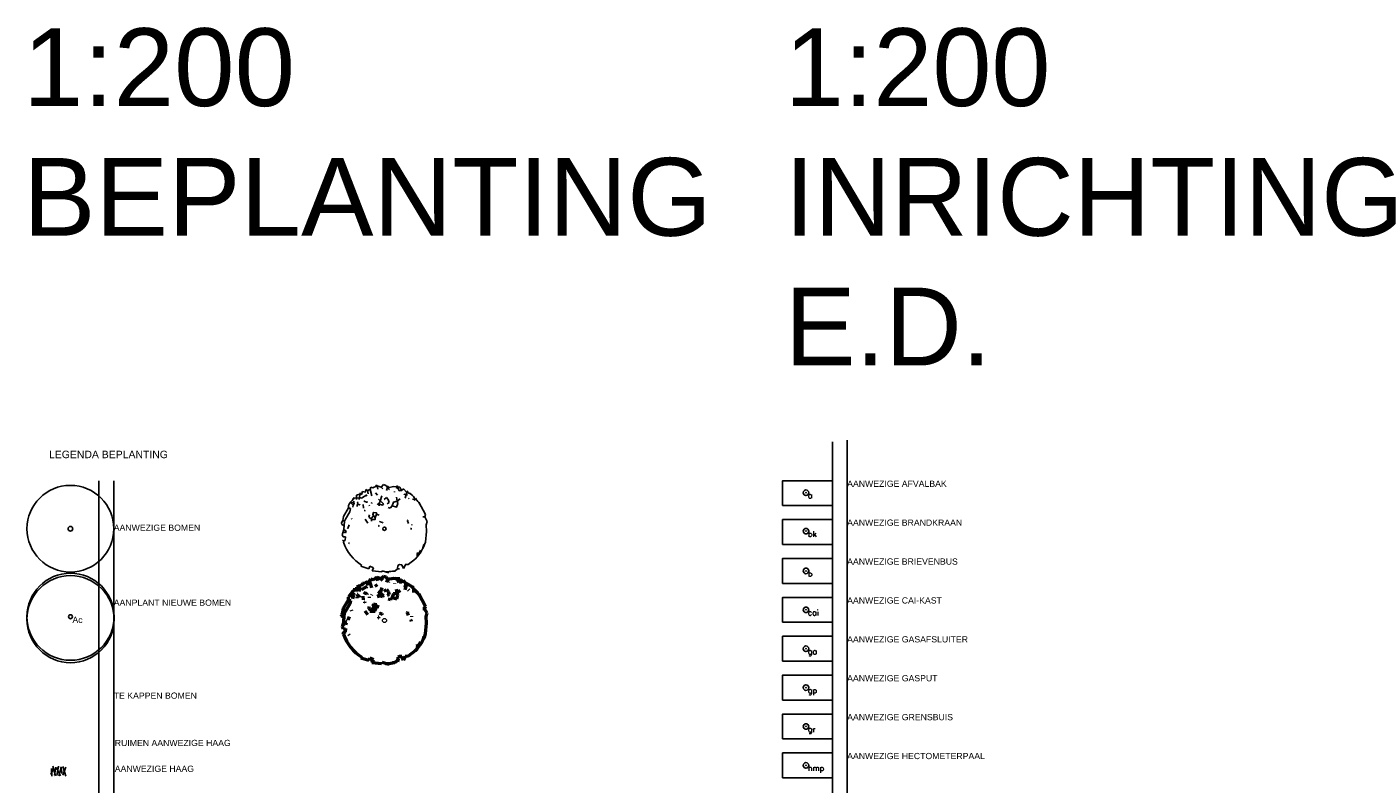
# Model space of a CAD drawing. Header units: metres. Extents: x 252743 to 254903, y 592696 to 593766.
# Tile 129 of 256: x 254282 to 254368, y 593455 to 593503. Entities that reach past the tile are written whole.
import ezdxf
from ezdxf.enums import TextEntityAlignment as Align

# ---------------------------------------------------------------- set-up
doc = ezdxf.new("R2010")
doc.units = ezdxf.units.M
doc.layers.add('ALGEMEEN HULP', color=6, linetype='Continuous', plot=False)
for name, color, linetype in [('ALGEMEEN LEGENDA 200', 7, 'Continuous'), ('ALGEMEEN TEKST 200', 7, 'Continuous'), ('B-GR-ARC-HAAG', 8, 'Continuous'), ('B-GR-BOOM', 8, 'Continuous'), ('B-IN-AFVALBAK', 8, 'Continuous'), ('B-IN-BRIEVENBUS', 8, 'Continuous'), ('B-IN-GRENSBUIS', 8, 'Continuous'), ('B-IN-HECTOMERTERPAAL', 8, 'Continuous'), ('B-KL-BRANDWEERKRAAN', 8, 'Continuous'), ('B-KL-CAI-TRAFO', 8, 'Continuous'), ('B-KL-GASAFSLUITER', 8, 'Continuous'), ('B-KL-GASPUT', 8, 'Continuous'), ('N-GR-BOOM', 3, 'Continuous'), ('N-GR-TEKST BOMEN 200', 7, 'Continuous')]:
    doc.layers.add(name, color=color, linetype=linetype)
doc.layers.get('0').freeze()
doc.styles.add('N_STANDARD 200', font='arial.ttf', dxfattribs={"height": 0.4})
doc.styles.get("Standard").update_dxf_attribs({"font": 'simplex.shx'})

# ---------------------------------------------------------------- blocks, each defined once
blk = doc.blocks.new("'BOOM")
for centre, radius in [((0, 0), 2.8), ((0.002, -0.159), 2.8), ((0, 0), 0.126)]:
    blk.add_circle(centre, radius)
blk = doc.blocks.new('B-AFVALBAK')
blk.add_circle((-1.62, 0.91), 0.9)
blk.add_point((-1.62, 0.91))
blk.add_point((-1.62, 0.91))
blk.add_text('a', height=1.8).set_placement((-1.02, 0.91), align=Align.TOP_LEFT)
blk = doc.blocks.new('B_BRANDKRAAN')
blk.add_circle((0, 0), 0.9)
blk.add_point((0, 0))
blk.add_text('bk', height=1.8).set_placement((0.6, 0), align=Align.TOP_LEFT)
blk = doc.blocks.new('B_BRIEVENBUS')
blk.add_circle((0, 0), 0.9)
blk.add_point((0, 0))
blk.add_text('b', height=1.8).set_placement((0.6, 0), align=Align.TOP_LEFT)
blk = doc.blocks.new('B_CAI')
blk.add_circle((0, 0), 0.9)
blk.add_point((0, 0))
blk.add_text('cai', height=1.8).set_placement((0.6, 0), align=Align.TOP_LEFT)
blk = doc.blocks.new('B_GASAFSLUITER')
blk.add_circle((0, 0), 0.9)
blk.add_point((0, 0))
blk.add_text('ga', height=1.8).set_placement((0.6, 0), align=Align.TOP_LEFT)
blk = doc.blocks.new('B_GASPUT')
blk.add_circle((0, 0), 0.9)
blk.add_point((0, 0))
blk.add_text('gp', height=1.8).set_placement((0.6, 0), align=Align.TOP_LEFT)
blk = doc.blocks.new('B_GRENSBUIS')
blk.add_circle((0, 0), 0.9)
blk.add_point((0, 0))
blk.add_text('gr', height=1.8).set_placement((0.6, 0), align=Align.TOP_LEFT)
blk = doc.blocks.new('B_HECTOMETERPAAL')
blk.add_circle((0, 0), 0.9)
blk.add_point((0, 0))
blk.add_text('hmp', height=1.8).set_placement((0.6, 0), align=Align.TOP_LEFT)
blk = doc.blocks.new('B-BOOM')
for p, q in [((-0.873, 2.378), (-0.83, 2.515)), ((-0.83, 2.515), (-0.692, 2.472)), ((-0.442, 2.594), (-0.708, 2.464)), ((-0.491, 2.559), (-0.567, 2.595)), ((-0.491, 2.559), (-0.474, 2.654)), ((-0.191, 2.516), (-0.442, 2.594)), ((-0.404, 2.395), (-0.442, 2.594)), ((-0.058, 2.663), (-0.191, 2.516)), ((-0.098, 2.412), (-0.191, 2.516)), ((0.09, 2.617), (-0.058, 2.663)), ((0.191, 2.498), (0.09, 2.617)), ((0.223, 2.6), (0.131, 2.304)), ((0.568, 2.543), (0.184, 2.475)), ((0.28, 2.382), (0.21, 2.479)), ((0.92, 2.509), (0.568, 2.543)), ((0.778, 2.616), (0.718, 2.422)), ((0.879, 2.296), (0.779, 2.523)), ((1.022, 2.314), (0.92, 2.509)), ((-1.518, 1.839), (-1.898, 1.858)), ((-1.898, 1.858), (-1.85, 1.768)), ((-1.854, 1.594), (-1.848, 1.654)), ((-1.686, 2.017), (-1.691, 1.756)), ((-1.487, 2.093), (-1.686, 2.017)), ((-1.529, 1.755), (-1.473, 2.176)), ((-1.387, 1.849), (-1.511, 1.888)), ((-1.38, 2.072), (-1.487, 2.093)), ((-1.062, 2.049), (-1.387, 1.849)), ((-1.324, 2.255), (-1.38, 2.072)), ((-1.175, 2.209), (-1.324, 2.255)), ((-1.19, 1.638), (-1.237, 1.69)), ((-1.19, 1.638), (-1.197, 1.615)), ((-1.061, 1.61), (-1.19, 1.638)), ((-1.103, 2.361), (-1.175, 2.209)), ((-1.114, 1.964), (-1.062, 2.049)), ((-1.022, 2.299), (-1.103, 2.361)), ((-1.024, 1.649), (-1.061, 1.61)), ((-0.873, 2.378), (-1.022, 2.299)), ((-0.981, 2.111), (-1.022, 2.299)), ((-0.759, 1.979), (-0.873, 2.378)), ((-0.431, 2.028), (-0.551, 2.165)), ((-0.369, 1.783), (-0.065, 1.513)), ((-0.253, 1.672), (-0.344, 1.5)), ((-0.158, 1.98), (-0.253, 1.672)), ((-0.025, 1.764), (0.113, 1.884)), ((0.113, 1.884), (0.225, 1.761)), ((0.225, 1.761), (0.281, 1.581)), ((0.269, 2.348), (0.28, 2.382)), ((0.756, 1.659), (0.542, 1.613)), ((0.612, 2.242), (0.601, 2.207)), ((0.756, 1.659), (0.717, 1.896)), ((0.942, 1.814), (0.756, 1.659)), ((0.804, 1.531), (0.756, 1.659)), ((1.022, 2.314), (0.879, 2.296)), ((1.153, 2.412), (1.022, 2.314)), ((1.358, 2.185), (1.153, 2.412)), ((1.384, 2.027), (1.178, 2.091)), ((1.255, 1.854), (1.358, 2.185)), ((1.405, 2.296), (1.358, 2.185)), ((1.49, 1.806), (1.452, 1.843)), ((1.56, 2.11), (1.566, 2.171)), ((1.854, 1.768), (1.683, 1.784)), ((1.854, 1.768), (1.748, 1.951)), ((1.939, 1.842), (1.787, 1.714)), ((-2.468, 0.746), (-2.173, 1.255)), ((-2.085, 1.015), (-2.359, 0.574)), ((-2.173, 1.255), (-2.18, 1.411)), ((-2.173, 1.255), (-2.058, 1.219)), ((-2.058, 1.219), (-2.085, 1.015)), ((-1.896, 1.419), (-2.078, 1.601)), ((-1.854, 1.594), (-2.016, 1.539)), ((-1.909, 1.298), (-1.896, 1.419)), ((-1.827, 1.523), (-1.896, 1.419)), ((-1.827, 1.523), (-1.854, 1.594)), ((-1.812, 1.53), (-1.827, 1.523)), ((-1.603, 1.478), (-1.658, 1.42)), ((-1.657, 1.345), (-1.658, 1.42)), ((-1.658, 1.42), (-1.658, 1.42)), ((-1.598, 1.614), (-1.631, 1.587)), ((-1.603, 1.478), (-1.631, 1.587)), ((-1.631, 1.587), (-1.631, 1.587)), ((-1.5, 1.446), (-1.603, 1.478)), ((-1.474, 1.488), (-1.5, 1.446)), ((-1.496, 1.42), (-1.5, 1.446)), ((-1.261, 1.247), (-1.281, 1.466)), ((-1.183, 1.097), (-1.217, 1.108)), ((-1.176, 1.12), (-1.183, 1.097)), ((-1.182, 1.06), (-1.183, 1.097)), ((-1.064, 1.561), (-1.061, 1.61)), ((-0.944, 0.698), (-0.901, 0.835)), ((-0.909, 1.375), (-0.917, 1.428)), ((-0.776, 1.521), (-0.769, 1.582)), ((-0.666, 0.987), (-0.705, 0.861)), ((-0.705, 0.861), (-0.558, 0.653)), ((-0.477, 0.953), (-0.666, 0.987)), ((-0.49, 0.87), (-0.558, 0.653)), ((-0.49, 0.87), (-0.477, 0.953)), ((-0.319, 0.816), (-0.49, 0.87)), ((-0.379, 1.511), (-0.426, 1.438)), ((-0.348, 1.489), (-0.379, 1.511)), ((-0.116, 1.429), (-0.379, 1.511)), ((-0.344, 1.5), (-0.348, 1.489)), ((-0.319, 1.38), (-0.348, 1.489)), ((-0.065, 1.513), (-0.116, 1.429)), ((0.281, 1.581), (0.158, 1.507)), ((0.353, 1.246), (0.216, 1.289)), ((0.471, 1.385), (0.353, 1.246)), ((0.542, 1.613), (0.471, 1.385)), ((0.471, 1.385), (0.733, 1.303)), ((0.733, 1.303), (0.804, 1.531)), ((2.47, 0.851), (2.065, 1.602)), ((2.427, 0.714), (2.47, 0.851)), ((-2.604, 0.35), (-2.509, 0.496)), ((-2.568, 0.264), (-2.604, 0.35)), ((-2.432, 0.171), (-2.568, 0.264)), ((-2.509, 0.496), (-2.468, 0.746)), ((-2.406, 0.464), (-2.509, 0.496)), ((-2.452, -0.048), (-2.406, 0.464)), ((-2.359, 0.574), (-2.406, 0.464)), ((-2.219, 0.018), (-2.243, 0.063)), ((-2.129, 0.227), (-2.219, 0.018)), ((-1.973, 0.567), (-1.982, 0.62)), ((-1.005, 0.341), (-1.172, 0.568)), ((-0.81, 0.606), (-0.944, 0.698)), ((-0.662, 0.799), (-0.81, 0.606)), ((-0.775, 0.558), (-0.81, 0.606)), ((-0.792, 0.463), (-0.775, 0.558)), ((-0.775, 0.558), (-0.56, 0.566)), ((-0.56, 0.566), (-0.558, 0.653)), ((-0.348, 0.2), (-0.371, 0.207)), ((-0.351, 0.151), (-0.366, 0.143)), ((-0.351, 0.151), (-0.348, 0.2)), ((-0.331, 0.132), (-0.351, 0.151)), ((-0.318, 0.215), (-0.348, 0.2)), ((-0.266, 0.424), (-0.308, 0.45)), ((-0.266, 0.424), (-0.288, 0.394)), ((-0.129, 0.382), (-0.266, 0.424)), ((-0.109, 0.326), (-0.129, 0.382)), ((1.389, 0.474), (1.407, 0.531)), ((1.449, 0.305), (1.389, 0.474)), ((1.607, 0.005), (1.572, 0.016)), ((1.604, -0.044), (1.607, 0.005)), ((1.617, 0.04), (1.607, 0.005)), ((1.648, 0.218), (1.647, 0.256)), ((2.427, 0.714), (2.325, 0.708)), ((2.58, 0.441), (2.427, 0.714)), ((2.517, 0.236), (2.58, 0.441)), ((2.54, -0.172), (2.517, 0.236)), ((-2.452, -0.048), (-2.555, -0.379)), ((-2.555, -0.379), (-2.503, -0.495)), ((-2.46, -0.758), (-2.541, -0.696)), ((-2.503, -0.495), (-2.352, -0.492)), ((-2.353, -0.253), (-2.495, -0.185)), ((-2.474, -0.842), (-2.46, -0.758)), ((-2.378, -0.696), (-2.46, -0.758)), ((-2.452, -0.048), (-2.318, -0.139)), ((-2.352, -0.492), (-2.378, -0.696)), ((-2.318, -0.139), (-2.353, -0.253)), ((2.474, -0.804), (2.54, -0.172)), ((-2.117, -0.903), (-2.163, -0.851)), ((2.005, -1.532), (1.928, -1.496)), ((2.005, -1.532), (1.958, -1.643)), ((2.005, -1.532), (1.999, -1.43)), ((2.076, -1.504), (2.005, -1.532)), ((2.181, -1.287), (2.076, -1.504)), ((2.371, -0.958), (2.307, -1.163)), ((-1.427, -2.268), (-1.361, -2.214)), ((-0.937, -2.421), (-1.427, -2.268)), ((-0.891, -2.272), (-0.937, -2.421)), ((-0.658, -2.369), (-0.891, -2.272)), ((-0.738, -2.545), (-0.658, -2.369)), ((0.791, -2.419), (0.635, -2.558)), ((0.802, -2.222), (0.791, -2.419)), ((0.912, -2.432), (0.791, -2.419)), ((0.907, -2.167), (0.802, -2.222)), ((1.051, -2.187), (0.907, -2.167)), ((1.146, -2.404), (1.051, -2.187)), ((1.266, -2.179), (1.146, -2.404)), ((1.424, -2.153), (1.243, -2.172)), ((1.266, -2.179), (1.243, -2.172)), ((1.243, -2.172), (1.266, -2.179)), ((1.867, -1.815), (1.424, -2.153)), ((-0.158, -2.612), (-0.738, -2.545)), ((-0.148, -2.54), (-0.158, -2.612)), ((0.263, -2.668), (-0.148, -2.54)), ((0.635, -2.558), (0.486, -2.561))]:
    blk.add_line(p, q)
for points in [[(-0.348, 1.489), (-0.379, 1.511), (-0.344, 1.5), (-0.253, 1.672), (-0.251, 1.679), (-0.065, 1.513), (-0.116, 1.429), (-0.344, 1.5)], [(0.471, 1.385), (0.542, 1.613), (0.756, 1.659), (0.804, 1.531), (0.733, 1.303)], [(-0.775, 0.558), (-0.81, 0.606), (-0.662, 0.799), (-0.705, 0.861), (-0.666, 0.987), (-0.477, 0.953), (-0.49, 0.87), (-0.558, 0.653), (-0.56, 0.566)]]:
    blk.add_lwpolyline(points, close=True)
blk.add_lwpolyline([(-0.1, 0, -1), (0.1, 0, -1)], format="xyb", close=True)
for centre, radius, start, end in [((0, -0.005), 2.6, 135.94672, 146.97725), ((0.918, 1.123), 1.173, 44.95072, 67.51307), ((0, -0.005), 2.6, 35.27498, 43.71527), ((0, -0.005), 2.6, 315.89762, 342.11169), ((0, -0.005), 2.6, 198.21773, 238.31703), ((0.017, -0.204), 2.404, 271.18149, 281.24791)]:
    blk.add_arc(centre, radius, start, end)
blk = doc.blocks.new('BOOM SO')
at = {"color": 116, "lineweight": 50}
for p, q in [((-1.13, 3.07), (-1.07, 3.25)), ((-1.07, 3.25), (-0.89, 3.19)), ((-0.63, 3.31), (-0.73, 3.35)), ((-0.63, 3.31), (-0.61, 3.43)), ((-0.25, 3.25), (-0.57, 3.35)), ((-0.52, 3.09), (-0.57, 3.35)), ((-0.08, 3.44), (-0.25, 3.25)), ((-0.13, 3.12), (-0.25, 3.25)), ((0.12, 3.38), (-0.08, 3.44)), ((0.25, 3.23), (0.12, 3.38)), ((0.29, 3.36), (0.17, 2.97)), ((0.73, 3.28), (0.24, 3.2)), ((0.36, 3.08), (0.27, 3.2)), ((1.19, 3.24), (0.73, 3.28)), ((1, 3.38), (0.93, 3.13)), ((1.14, 2.97), (1.01, 3.26)), ((1.32, 2.99), (1.19, 3.24)), ((-1.92, 2.7), (-2.18, 2.6)), ((-1.79, 2.39), (-1.95, 2.44)), ((-1.78, 2.68), (-1.92, 2.7)), ((-1.37, 2.65), (-1.79, 2.39)), ((-1.71, 2.91), (-1.78, 2.68)), ((-1.52, 2.85), (-1.71, 2.91)), ((-1.42, 3.05), (-1.52, 2.85)), ((-1.44, 2.54), (-1.37, 2.65)), ((-1.32, 2.97), (-1.42, 3.05)), ((-1.13, 3.07), (-1.32, 2.97)), ((-1.27, 2.73), (-1.32, 2.97)), ((-0.98, 2.56), (-1.13, 3.07)), ((-0.03, 2.28), (0.15, 2.43)), ((0.15, 2.43), (0.29, 2.27)), ((0.29, 2.27), (0.36, 2.04)), ((0.35, 3.03), (0.36, 3.08)), ((0.79, 2.89), (0.78, 2.85)), ((1.32, 2.99), (1.14, 2.97)), ((1.81, 2.96), (1.75, 2.82)), ((1.92, 2.33), (1.87, 2.38)), ((2.01, 2.72), (2.02, 2.8)), ((2.39, 2.28), (2.17, 2.3)), ((2.39, 2.28), (2.26, 2.52)), ((2.5, 2.38), (2.31, 2.21)), ((-3.19, 0.96), (-2.81, 1.62)), ((-2.69, 1.31), (-3.05, 0.74)), ((-2.81, 1.62), (-2.81, 1.82)), ((-2.81, 1.62), (-2.66, 1.57)), ((-2.66, 1.57), (-2.69, 1.31)), ((-2.07, 1.91), (-2.14, 1.83)), ((-2.14, 1.74), (-2.14, 1.83)), ((-2.14, 1.83), (-2.14, 1.83)), ((-2.06, 2.08), (-2.11, 2.05)), ((-2.07, 1.91), (-2.11, 2.05)), ((-2.11, 2.05), (-2.11, 2.05)), ((-1.94, 1.87), (-2.07, 1.91)), ((-1.9, 1.92), (-1.94, 1.87)), ((-1.93, 1.83), (-1.94, 1.87)), ((-1.63, 1.61), (-1.65, 1.89)), ((0.61, 1.79), (0.46, 1.61)), ((-3.36, 0.45), (-3.24, 0.64)), ((-3.32, 0.34), (-3.36, 0.45)), ((-3.14, 0.22), (-3.32, 0.34)), ((-3.24, 0.64), (-3.19, 0.96)), ((-3.11, 0.6), (-3.24, 0.64)), ((-3.17, -0.06), (-3.11, 0.6)), ((-3.05, 0.74), (-3.11, 0.6)), ((-2.87, 0.02), (-2.9, 0.08)), ((-2.75, 0.29), (-2.87, 0.02)), ((-2.55, 0.73), (-2.56, 0.8)), ((1.79, 0.61), (1.82, 0.69)), ((1.87, 0.39), (1.79, 0.61)), ((-3.17, -0.06), (-2.99, -0.18))]:
    blk.add_line(p, q, dxfattribs=at)
at = {"color": 95, "lineweight": 50}
for p, q in [((-0.57, 3.35), (-0.91, 3.18)), ((-1.96, 2.38), (-2.45, 2.4)), ((-2.45, 2.4), (-2.39, 2.28)), ((-2.39, 2.06), (-2.39, 2.14)), ((-2.18, 2.6), (-2.18, 2.27)), ((-1.97, 2.27), (-1.9, 2.81)), ((-1.54, 2.12), (-1.6, 2.18)), ((-1.54, 2.12), (-1.55, 2.09)), ((-1.37, 2.08), (-1.54, 2.12)), ((-1.32, 2.13), (-1.37, 2.08)), ((-0.56, 2.62), (-0.71, 2.8)), ((-0.48, 2.3), (-0.08, 1.95)), ((-0.33, 2.16), (-0.44, 1.94)), ((-0.2, 2.56), (-0.33, 2.16)), ((0.98, 2.14), (0.7, 2.08)), ((0.98, 2.14), (0.93, 2.45)), ((1.22, 2.34), (0.98, 2.14)), ((1.04, 1.98), (0.98, 2.14)), ((1.49, 3.11), (1.32, 2.99)), ((1.75, 2.82), (1.49, 3.11)), ((1.79, 2.62), (1.52, 2.7)), ((1.62, 2.39), (1.75, 2.82)), ((-2.45, 1.83), (-2.68, 2.07)), ((-2.39, 2.06), (-2.6, 1.99)), ((-2.46, 1.68), (-2.45, 1.83)), ((-2.36, 1.97), (-2.45, 1.83)), ((-2.36, 1.97), (-2.39, 2.06)), ((-2.34, 1.98), (-2.36, 1.97)), ((-1.53, 1.42), (-1.57, 1.43)), ((-1.52, 1.45), (-1.53, 1.42)), ((-1.53, 1.37), (-1.53, 1.42)), ((-1.37, 2.02), (-1.37, 2.08)), ((-1.22, 0.9), (-1.16, 1.08)), ((-1.17, 1.78), (-1.18, 1.84)), ((-1, 1.97), (-0.99, 2.04)), ((-0.86, 1.27), (-0.91, 1.11)), ((-0.91, 1.11), (-0.72, 0.84)), ((-0.62, 1.23), (-0.86, 1.27)), ((-0.63, 1.12), (-0.72, 0.84)), ((-0.63, 1.12), (-0.62, 1.23)), ((-0.41, 1.05), (-0.63, 1.12)), ((-0.49, 1.95), (-0.55, 1.86)), ((-0.45, 1.92), (-0.49, 1.95)), ((-0.15, 1.85), (-0.49, 1.95)), ((-0.44, 1.94), (-0.45, 1.92)), ((-0.41, 1.78), (-0.45, 1.92)), ((-0.08, 1.95), (-0.15, 1.85)), ((0.36, 2.04), (0.2, 1.95)), ((0.46, 1.61), (0.28, 1.66)), ((0.7, 2.08), (0.61, 1.79)), ((0.61, 1.79), (0.95, 1.68)), ((0.95, 1.68), (1.04, 1.98)), ((3.19, 1.1), (2.67, 2.07)), ((3.13, 0.92), (3.19, 1.1)), ((-1.3, 0.44), (-1.51, 0.73)), ((-1.05, 0.78), (-1.22, 0.9)), ((-0.85, 1.03), (-1.05, 0.78)), ((-1, 0.72), (-1.05, 0.78)), ((-1.02, 0.6), (-1, 0.72)), ((-1, 0.72), (-0.72, 0.73)), ((-0.72, 0.73), (-0.72, 0.84)), ((-0.45, 0.26), (-0.48, 0.27)), ((-0.45, 0.19), (-0.47, 0.18)), ((-0.41, 0.28), (-0.45, 0.26)), ((-0.45, 0.19), (-0.45, 0.26)), ((-0.43, 0.17), (-0.45, 0.19)), ((-0.34, 0.55), (-0.4, 0.58)), ((-0.34, 0.55), (-0.37, 0.51)), ((-0.17, 0.49), (-0.34, 0.55)), ((-0.14, 0.42), (-0.17, 0.49)), ((2.07, 0.01), (2.03, 0.02)), ((2.09, 0.05), (2.07, 0.01)), ((2.07, -0.06), (2.07, 0.01)), ((2.13, 0.28), (2.13, 0.33)), ((3.13, 0.92), (3, 0.91)), ((3.33, 0.57), (3.13, 0.92)), ((3.25, 0.3), (3.33, 0.57)), ((3.28, -0.22), (3.25, 0.3)), ((-3.17, -0.06), (-3.3, -0.49)), ((-3.3, -0.49), (-3.23, -0.64)), ((-3.18, -0.98), (-3.28, -0.9)), ((-3.23, -0.64), (-3.04, -0.63)), ((-3.04, -0.33), (-3.22, -0.24)), ((-3.19, -1.09), (-3.18, -0.98)), ((-3.07, -0.9), (-3.18, -0.98)), ((-3.04, -0.63), (-3.07, -0.9)), ((-2.99, -0.18), (-3.04, -0.33)), ((3.19, -1.04), (3.28, -0.22)), ((-2.73, -1.17), (-2.79, -1.1)), ((2.59, -1.98), (2.49, -1.93)), ((2.59, -1.98), (2.53, -2.12)), ((2.59, -1.98), (2.58, -1.85)), ((2.68, -1.94), (2.59, -1.98)), ((2.82, -1.66), (2.68, -1.94)), ((3.06, -1.24), (2.98, -1.5)), ((-1.84, -2.93), (-1.76, -2.86)), ((-1.21, -3.13), (-1.84, -2.93)), ((-1.15, -2.93), (-1.21, -3.13)), ((-0.85, -3.06), (-1.15, -2.93)), ((-0.95, -3.29), (-0.85, -3.06)), ((1.02, -3.12), (0.82, -3.3)), ((1.04, -2.87), (1.02, -3.12)), ((1.18, -3.14), (1.02, -3.12)), ((1.17, -2.8), (1.04, -2.87)), ((1.36, -2.82), (1.17, -2.8)), ((1.48, -3.1), (1.36, -2.82)), ((1.63, -2.81), (1.48, -3.1)), ((1.84, -2.78), (1.61, -2.8)), ((1.63, -2.81), (1.61, -2.8)), ((1.61, -2.8), (1.63, -2.81)), ((2.41, -2.34), (1.84, -2.78)), ((-0.2, -3.37), (-0.95, -3.29)), ((-0.19, -3.28), (-0.2, -3.37)), ((0.34, -3.44), (-0.19, -3.28)), ((0.82, -3.3), (0.63, -3.31))]:
    blk.add_line(p, q, dxfattribs=at)
at = {"color": 95}
for points in [[(-0.45, 1.92), (-0.49, 1.95), (-0.44, 1.94), (-0.33, 2.16), (-0.32, 2.17), (-0.08, 1.95), (-0.15, 1.85), (-0.44, 1.94)], [(0.61, 1.79), (0.7, 2.08), (0.98, 2.14), (1.04, 1.98), (0.95, 1.68)], [(-1, 0.72), (-1.05, 0.78), (-0.85, 1.03), (-0.91, 1.11), (-0.86, 1.27), (-0.62, 1.23), (-0.63, 1.12), (-0.72, 0.84), (-0.72, 0.73)]]:
    blk.add_lwpolyline(points, close=True, dxfattribs=at)
at = {"color": 116, "lineweight": 20}
blk.add_lwpolyline([(-0.16, 0, -0.997488), (0.16, 0, -1)], format="xyb", close=True, dxfattribs=at)
at = {"color": 95, "lineweight": 50}
for centre, radius, start, end in [((0, -0.01), 3.36, 135.9467, 146.9772), ((0, -0.01), 3.36, 35.275, 43.7153), ((0, -0.01), 3.36, 315.8976, 342.1117), ((0, -0.01), 3.36, 198.2177, 238.317), ((0.02, -0.26), 3.1, 271.1815, 281.2479)]:
    blk.add_arc(centre, radius, start, end, dxfattribs=at)
at = {"color": 116, "lineweight": 50}
blk.add_arc((1.19, 1.45), 1.51, 44.9507, 67.5131, dxfattribs=at)
blk = doc.blocks.new('BHG')
for points in [[(0.097, 0.222), (-0.097, -0.222)], [(-0.053, 0.172), (-0.028, -0.334)], [(0.041, 0.321), (0.209, -0.303)], [(0.215, 0.246), (0.147, -0.253)], [(0.278, 0.215), (0.527, -0.309)], [(0.39, 0.315), (0.29, -0.278)], [(0.59, 0.271), (0.421, -0.315)], [(0.515, 0.246), (0.641, -0.146)], [(0.685, 0.284), (0.866, -0.321)], [(0.866, 0.253), (0.685, -0.265)]]:
    blk.add_lwpolyline(points)

msp = doc.modelspace()

# ---------------------------------------------------------------- linework, layer by layer
at = {"layer": 'ALGEMEEN HULP'}
for p, q in [((254333.448, 593476.626), (254333.448, 593407.633)), ((254334.404, 593476.734), (254334.404, 593407.645)), ((254286.331, 593474.133), (254286.331, 593381.427)), ((254287.289, 593474.133), (254287.289, 593381.451))]:
    msp.add_line(p, q, dxfattribs=at)
at = {"layer": 'ALGEMEEN LEGENDA 200'}
for points in [[(254330.248, 593472.533), (254333.448, 593472.533), (254333.448, 593474.133), (254330.248, 593474.133)], [(254330.248, 593470.033), (254333.448, 593470.033), (254333.448, 593471.633), (254330.248, 593471.633)], [(254330.248, 593467.533), (254333.448, 593467.533), (254333.448, 593469.133), (254330.248, 593469.133)], [(254330.248, 593465.033), (254333.448, 593465.033), (254333.448, 593466.633), (254330.248, 593466.633)], [(254330.248, 593462.533), (254333.448, 593462.533), (254333.448, 593464.133), (254330.248, 593464.133)], [(254330.248, 593460.033), (254333.448, 593460.033), (254333.448, 593461.633), (254330.248, 593461.633)], [(254330.248, 593457.533), (254333.448, 593457.533), (254333.448, 593459.133), (254330.248, 593459.133)], [(254330.248, 593455.033), (254333.448, 593455.033), (254333.448, 593456.633), (254330.248, 593456.633)]]:
    msp.add_lwpolyline(points, close=True, dxfattribs=at)
at = {"layer": 'B-GR-BOOM'}
for radius in [2.787, 0.15]:
    msp.add_circle((254284.504, 593471.045), radius, dxfattribs=at)

# ---------------------------------------------------------------- block references
at = {"layer": 'B-GR-ARC-HAAG'}
msp.add_blockref('BHG', (254283.344, 593455.468), dxfattribs=at)
at = {"layer": 'B-GR-BOOM', "xscale": 1.063903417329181, "yscale": 1.063903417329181, "zscale": 1.063903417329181}
msp.add_blockref('B-BOOM', (254304.679, 593471.045), dxfattribs=at)
at = {"layer": 'B-IN-AFVALBAK', "xscale": 0.2, "yscale": 0.2, "zscale": 0.2}
msp.add_blockref('B-AFVALBAK', (254332.077, 593473.177), dxfattribs=at)
at = {"layer": 'B-IN-BRIEVENBUS', "xscale": 0.2, "yscale": 0.2, "zscale": 0.2}
msp.add_blockref('B_BRIEVENBUS', (254331.753, 593468.333), dxfattribs=at)
at = {"layer": 'B-IN-GRENSBUIS', "xscale": 0.2, "yscale": 0.2, "zscale": 0.2}
msp.add_blockref('B_GRENSBUIS', (254331.753, 593458.333), dxfattribs=at)
at = {"layer": 'B-IN-HECTOMERTERPAAL', "xscale": 0.2, "yscale": 0.2, "zscale": 0.2}
msp.add_blockref('B_HECTOMETERPAAL', (254331.753, 593455.833), dxfattribs=at)
at = {"layer": 'B-KL-BRANDWEERKRAAN', "xscale": 0.2, "yscale": 0.2, "zscale": 0.2}
msp.add_blockref('B_BRANDKRAAN', (254331.753, 593470.888), dxfattribs=at)
at = {"layer": 'B-KL-CAI-TRAFO', "xscale": 0.2, "yscale": 0.2, "zscale": 0.2}
msp.add_blockref('B_CAI', (254331.753, 593465.833), dxfattribs=at)
at = {"layer": 'B-KL-GASAFSLUITER', "xscale": 0.2, "yscale": 0.2, "zscale": 0.2}
msp.add_blockref('B_GASAFSLUITER', (254331.753, 593463.333), dxfattribs=at)
at = {"layer": 'B-KL-GASPUT', "xscale": 0.2, "yscale": 0.2, "zscale": 0.2}
msp.add_blockref('B_GASPUT', (254331.753, 593460.833), dxfattribs=at)
at = {"layer": 'N-GR-BOOM'}
msp.add_blockref("'BOOM", (254284.512, 593465.389), dxfattribs=at)
at = {"layer": 'N-GR-BOOM', "xscale": 0.8239225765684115, "yscale": 0.8239225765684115, "zscale": 0.8239225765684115}
msp.add_blockref('BOOM SO', (254304.679, 593465.145), dxfattribs=at)

# ---------------------------------------------------------------- texts
at = {"layer": 'ALGEMEEN HULP', "attachment_point": 1, "style": 'N_STANDARD 200'}
for s, insert, char_height, width in [('1:200\\PBEPLANTING', (254281.459, 593503.209), 5, 11.7453), ('1:200 INRICHTING\\PE.D.', (254330.389, 593503.209), 5, 11.7453), ('LEGENDA BEPLANTING', (254283.131, 593476.058), 0.48, 9.39624)]:
    msp.add_mtext(s, dxfattribs=dict(at, insert=insert, char_height=char_height, width=width))
at = {"layer": 'ALGEMEEN TEKST 200', "char_height": 0.4, "attachment_point": 1, "style": 'N_STANDARD 200'}
for s, insert, width in [('AANWEZIGE AFVALBAK', (254334.398, 593474.136), 10.37345), ('AANWEZIGE BOMEN', (254287.289, 593471.309), 10.48126), ('AANWEZIGE BRANDKRAAN', (254334.398, 593471.636), 10.37345), ('AANWEZIGE BRIEVENBUS', (254334.398, 593469.136), 10.37345), ('AANPLANT NIEUWE BOMEN', (254287.289, 593466.494), 9.39624), ('AANWEZIGE CAI-KAST', (254334.398, 593466.636), 10.37345), ('AANWEZIGE GASAFSLUITER', (254334.398, 593464.136), 10.37345), ('AANWEZIGE GASPUT', (254334.398, 593461.636), 10.37345), ('AANWEZIGE GRENSBUIS', (254334.398, 593459.136), 10.37345), ('RUIMEN AANWEZIGE HAAG', (254287.354, 593457.475), 18.21703), ('AANWEZIGE HECTOMETERPAAL', (254334.398, 593456.636), 10.37345), ('AANWEZIGE HAAG', (254287.354, 593455.816), 18.21703)]:
    msp.add_mtext(s, dxfattribs=dict(at, insert=insert, width=width))
at = {"layer": 'ALGEMEEN TEKST 200', "insert": (254287.289, 593460.517), "char_height": 0.4, "attachment_point": 1, "style": 'N_STANDARD 200'}
msp.add_mtext_dynamic_manual_height_columns('TE KAPPEN BOMEN', width=10.37345, gutter_width=1.6, heights=[0], dxfattribs=at)
at = {"layer": 'N-GR-TEKST BOMEN 200', "insert": (254284.638, 593465.389), "char_height": 0.4, "attachment_point": 1, "rotation": 359.52178, "style": 'N_STANDARD 200'}
msp.add_mtext_dynamic_manual_height_columns('Ac', width=1.55345, gutter_width=0.5, heights=[0], dxfattribs=at)

doc.saveas('drawing.dxf')
